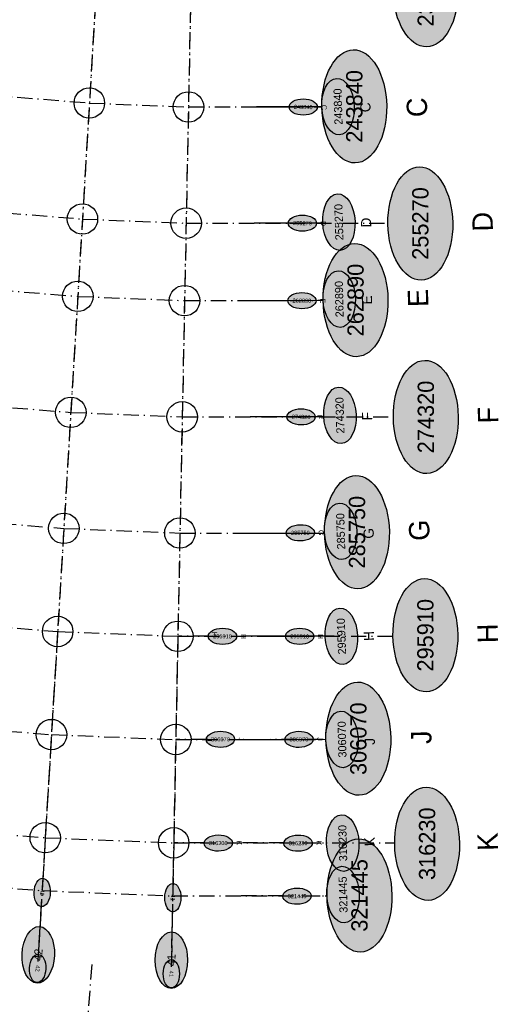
# Model space of a CAD drawing. Header units: millimetres. Extents: x 15650620 to 16199301, y 17929595 to 18752968.
# Tile 18 of 26: x 16152221 to 16199301, y 18083226 to 18180063. Entities that reach past the tile are written whole.
import ezdxf
from ezdxf.enums import TextEntityAlignment as Align

# ---------------------------------------------------------------- set-up
doc = ezdxf.new("R2010")
doc.units = ezdxf.units.MM
doc.header["$LTSCALE"] = 100
doc.linetypes.add('B_GRIDLINE', pattern=[41, 15, -5, 1, -5, 15])
for name, color, linetype in [('S-GRID-2000', 232, 'B_GRIDLINE'), ('S-GRID-2000-DIMS', 33, 'B_GRIDLINE'), ('S-GRID-2000-IDEN', 13, 'B_GRIDLINE'), ('S-GRID-300-AR01A', 232, 'B_GRIDLINE'), ('S-GRID-300-AR01A-IDEN', 13, 'B_GRIDLINE'), ('S-GRID-300-AR09', 232, 'B_GRIDLINE'), ('S-GRID-300-AR09-IDEN', 13, 'B_GRIDLINE'), ('S-GRID-600', 232, 'B_GRIDLINE'), ('S-GRID-600-DIMS', 33, 'Continuous'), ('S-GRID-600-IDEN', 13, 'Continuous')]:
    doc.layers.add(name, color=color, linetype=linetype)
doc.layers.add('S-GRID-POINTS', color=9, linetype='Continuous', plot=False)
doc.styles.add('CAA-ENG', font='caa_eng.shx')
doc.styles.add('CAA_ENG', font='caa_eng.shx')

# ---------------------------------------------------------------- blocks, each defined once
blk = doc.blocks.new('agrbb-wblock')
h = blk.add_hatch(color=255)
edge = h.paths.add_edge_path()
edge.add_ellipse((1392, 24), major_axis=(1392, 24), ratio=0.572643, start_angle=0, end_angle=360)
at = {"linetype": 'Continuous'}
blk.add_ellipse((1392, 24), major_axis=(1392, 24), ratio=0.572643, dxfattribs=at)
at = {"style": 'CAA-ENG'}
blk.add_attdef('1', text='', height=400, dxfattribs=at).set_placement((1392, 24), align=Align.MIDDLE_CENTER)

msp = doc.modelspace()

# ---------------------------------------------------------------- linework, layer by layer
at = {"layer": 'S-GRID-2000'}
for p, q in [((16160755, 18199811), (16154004, 18087430)), ((16169380, 18199465), (16167128, 18086905)), ((16159318, 18087154), (16148272, 17949377))]:
    msp.add_line(p, q, dxfattribs=at)
for points in [[(16065444, 18196778), (16074270, 18192623), (16083254, 18188824), (16092382, 18185389), (16101641, 18182321), (16111015, 18179625), (16120487, 18177307), (16130046, 18175370), (16139675, 18173816), (16149390, 18172646), (16159076, 18171870), (16168820, 18171480), (16178574, 18171480), (16181939, 18171480)], [(16069610, 18182186), (16079014, 18178210), (16088571, 18174613), (16098263, 18171401), (16108076, 18168579), (16117992, 18166153), (16128000, 18164125), (16138080, 18162498), (16148249, 18161273), (16158391, 18160460), (16168592, 18160052), (16178802, 18160052), (16188439, 18160052)], [(16066502, 18175228), (16076188, 18171133), (16086029, 18167429), (16096011, 18164121), (16106117, 18161216), (16116330, 18158717), (16126636, 18156628), (16137017, 18154952), (16147488, 18153691), (16157934, 18152854), (16168439, 18152434), (16178955, 18152434), (16182063, 18152472)], [(16071948, 18160519), (16082218, 18156653), (16092634, 18153202), (16103179, 18150170), (16113835, 18147562), (16124590, 18145382), (16135422, 18143634), (16146347, 18142318), (16157249, 18141445), (16168211, 18141006), (16179183, 18141006), (16188979, 18141006)], [(16067709, 18149904), (16078406, 18145878), (16089256, 18142282), (16100241, 18139124), (16111341, 18136407), (16122543, 18134137), (16133827, 18132316), (16145206, 18130945), (16156563, 18130035), (16167982, 18129578), (16179412, 18129578), (16182210, 18129578)], [(16131433, 18122413), (16132410, 18122255), (16144192, 18120836), (16155954, 18119893), (16167779, 18119420), (16179615, 18119420), (16188936, 18119420)], [(16068241, 18117143), (16080248, 18113164), (16092405, 18109668), (16104690, 18106662), (16117087, 18104149), (16129575, 18102134), (16142163, 18100617), (16154736, 18099610), (16167372, 18099104), (16189104, 18099104)], [(16066502, 18112225), (16078707, 18108181), (16091064, 18104627), (16103552, 18101572), (16116153, 18099017), (16128847, 18096969), (16141643, 18095427), (16154423, 18094403), (16167268, 18093889), (16182440, 18093889)], [(16130015, 18112352), (16130992, 18112195), (16143177, 18110726), (16155345, 18109752), (16167576, 18109262), (16182331, 18109303)]]:
    msp.add_lwpolyline(points, dxfattribs=at)
at = {"layer": 'S-GRID-300-AR01A'}
for p, q in [((16160453, 18194792), (16154047, 18088141)), ((16169279, 18194439), (16167143, 18087617))]:
    msp.add_line(p, q, dxfattribs=at)
for points in [[(16139675, 18173816), (16139675, 18173816), (16149390, 18172646), (16159076, 18171870), (16168820, 18171480), (16175500, 18171480)], [(16138080, 18162498), (16148249, 18161273), (16158391, 18160460), (16168592, 18160052), (16175272, 18160052)], [(16137017, 18154952), (16147488, 18153691), (16157934, 18152854), (16168439, 18152434), (16175119, 18152434)], [(16135422, 18143634), (16146347, 18142318), (16157249, 18141445), (16168211, 18141006), (16174891, 18141006)], [(16133827, 18132316), (16145206, 18130945), (16156563, 18130035), (16167982, 18129578), (16174662, 18129578)], [(16132410, 18122255), (16144192, 18120836), (16155954, 18119893), (16167779, 18119420), (16174459, 18119420)], [(16130992, 18112195), (16130992, 18112195), (16143177, 18110726), (16155345, 18109752), (16167576, 18109262), (16174256, 18109262)], [(16129575, 18102134), (16142163, 18100617), (16154736, 18099610), (16167372, 18099104), (16174052, 18099104)], [(16128951, 18096957), (16141643, 18095427), (16154423, 18094403), (16167268, 18093889), (16173948, 18093889)]]:
    msp.add_lwpolyline(points, dxfattribs=at)
at = {"layer": 'S-GRID-300-AR01A-IDEN'}
for p, q in [((16154287, 18092134), (16154047, 18088141)), ((16167223, 18091616), (16167143, 18087617))]:
    msp.add_line(p, q, dxfattribs=at)
for points in [[(16175500, 18171480), (16178719, 18171478)], [(16178642, 18160050), (16175272, 18160052)], [(16175119, 18152434), (16178590, 18152430)], [(16178512, 18141002), (16174891, 18141006)], [(16174662, 18129578), (16178435, 18129573)], [(16178366, 18119414), (16174459, 18119420)], [(16174256, 18109262), (16178296, 18109255)], [(16178227, 18099096), (16174052, 18099104)], [(16178123, 18093881), (16173948, 18093889)]]:
    msp.add_lwpolyline(points, dxfattribs=at)
at = {"layer": 'S-GRID-300-AR09'}
for p, q in [((16155954, 18119893), (16154736, 18099610)), ((16167779, 18119420), (16167372, 18099104)), ((16159318, 18087154), (16155587, 18040616))]:
    msp.add_line(p, q, dxfattribs=at)
for points in [[(16128947, 18122814), (16132410, 18122255), (16144192, 18120836), (16155954, 18119893), (16167779, 18119420)], [(16132410, 18122255), (16144192, 18120836), (16155954, 18119893), (16167779, 18119420)], [(16130015, 18112352), (16130992, 18112195), (16143177, 18110726), (16155345, 18109752), (16167576, 18109262)], [(16117087, 18104149), (16117087, 18104149), (16129575, 18102134), (16142163, 18100617), (16154736, 18099610), (16167372, 18099104)], [(16129575, 18102134), (16142163, 18100617), (16154736, 18099610), (16167372, 18099104)]]:
    msp.add_lwpolyline(points, dxfattribs=at)
at = {"layer": 'S-GRID-300-AR09-IDEN'}
for p, q in [((16154736, 18099610), (16154496, 18095617)), ((16167372, 18099104), (16167292, 18095105))]:
    msp.add_line(p, q, dxfattribs=at)
for points in [[(16170779, 18119420), (16167779, 18119420)], [(16170576, 18109262), (16167576, 18109262)], [(16170373, 18099104), (16167372, 18099104)]]:
    msp.add_lwpolyline(points, dxfattribs=at)
at = {"layer": 'S-GRID-600'}
for p, q in [((16160755, 18199811), (16154211, 18090867)), ((16169380, 18199465), (16167197, 18090347)), ((16159318, 18087154), (16148272, 17949377))]:
    msp.add_line(p, q, dxfattribs=at)
for points in [[(16065444, 18196778), (16074270, 18192623), (16083254, 18188824), (16092382, 18185389), (16101641, 18182321), (16111015, 18179625), (16120487, 18177307), (16130046, 18175370), (16139675, 18173816), (16149390, 18172646), (16159076, 18171870), (16168820, 18171480), (16178574, 18171480), (16181939, 18171480)], [(16069610, 18182186), (16079014, 18178210), (16088571, 18174613), (16098263, 18171401), (16108076, 18168579), (16117992, 18166153), (16128000, 18164125), (16138080, 18162498), (16148249, 18161273), (16158391, 18160460), (16168592, 18160052), (16178802, 18160052), (16182014, 18160052)], [(16066502, 18175228), (16076188, 18171133), (16086029, 18167429), (16096011, 18164121), (16106117, 18161216), (16116330, 18158717), (16126636, 18156628), (16137017, 18154952), (16147488, 18153691), (16157934, 18152854), (16168439, 18152434), (16178955, 18152434), (16182060, 18152472)], [(15975047, 18162597), (15976603, 18161339), (15986915, 18153660), (15997529, 18146398), (16008425, 18139567), (16019583, 18133178), (16030990, 18127239), (16042625, 18121762), (16054468, 18116755), (16066502, 18112225), (16078707, 18108181), (16091064, 18104627), (16103552, 18101572), (16116153, 18099017), (16128847, 18096969), (16141643, 18095427), (16154423, 18094403), (16167268, 18093889), (16180022, 18093889), (16182440, 18093889)], [(16071948, 18160519), (16082218, 18156653), (16092634, 18153202), (16103179, 18150170), (16113835, 18147562), (16124590, 18145382), (16135422, 18143634), (16146347, 18142318), (16157249, 18141445), (16168211, 18141006), (16179183, 18141006), (16182137, 18141006)], [(16067709, 18149904), (16078406, 18145878), (16089256, 18142282), (16100241, 18139124), (16111341, 18136407), (16122543, 18134137), (16133827, 18132316), (16145206, 18130945), (16156563, 18130035), (16167982, 18129578), (16179412, 18129578), (16182208, 18129578)], [(16128947, 18122814), (16132410, 18122255), (16144192, 18120836), (16155954, 18119893), (16167779, 18119420), (16179615, 18119420), (16182268, 18119420)], [(16068241, 18117143), (16080248, 18113164), (16092405, 18109668), (16104690, 18106662), (16117087, 18104149), (16129575, 18102134), (16142163, 18100617), (16154736, 18099610), (16167372, 18099104), (16180022, 18099104), (16182405, 18099104)], [(16127529, 18112753), (16130992, 18112195), (16143177, 18110726), (16155345, 18109752), (16167576, 18109262), (16179818, 18109262), (16182331, 18109303)]]:
    msp.add_lwpolyline(points, dxfattribs=at)
at = {"layer": 'S-GRID-600-IDEN'}
for p, q in [((16181939, 18171480), (16175500, 18171480)), ((16182014, 18160052), (16175272, 18160052)), ((16175119, 18152434), (16182063, 18152472)), ((16182137, 18141006), (16174891, 18141006)), ((16174662, 18129578), (16182210, 18129578)), ((16183159, 18119420), (16174459, 18119420)), ((16174256, 18109262), (16182331, 18109303))]:
    msp.add_line(p, q, dxfattribs=at)
at = {"layer": 'S-GRID-POINTS'}
for centre in [(16159076, 18171870), (16168820, 18171480), (16158391, 18160460), (16168592, 18160052), (16157934, 18152854), (16168439, 18152434), (16157249, 18141445), (16168211, 18141006), (16156563, 18130035), (16167982, 18129578), (16155954, 18119893), (16167779, 18119420), (16155345, 18109752), (16167576, 18109262), (16154736, 18099610), (16167372, 18099104)]:
    msp.add_circle(centre, 1500, dxfattribs=at)

# ---------------------------------------------------------------- block references
at = {"layer": 'S-GRID-2000-IDEN', "rotation": 90.00001591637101}
for p, xscale, yscale, zscale, values in [((16192254, 18177396), 4, 4, 4, {'1': '232410'}), ((16185230, 18165972), 4, 4, 4, {'1': '243840'}), ((16191726, 18154450), 4, 4, 4, {'1': '255270'}), ((16185353, 18146921), 4, 4, 4, {'1': '262890'}), ((16192265, 18135423), 4, 4, 4, {'1': '274320'}), ((16185493, 18124093), 4, 4, 4, {'1': '285750'}), ((16192221, 18113956), 4, 4, 4, {'1': '295910'}), ((16185629, 18103781), 4, 4, 4, {'1': '306070'}), ((16192391, 18093449), 4, 4, 4, {'1': '316230'}), ((16185738, 18088367), 3.999999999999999, 3.999999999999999, 3.999999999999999, {'1': '321445'})]:
    msp.add_blockref('agrbb-wblock', p, dxfattribs=dict(at, xscale=xscale, yscale=yscale, zscale=zscale)).add_auto_attribs(values)
at = {"layer": 'S-GRID-300-AR01A-IDEN'}
for p, rotation, values in [((16178719, 18171478), 358.9943428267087, {'1': '243840'}), ((16178642, 18160050), 358.9950723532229, {'1': '255270'}), ((16178590, 18152430), 358.993670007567, {'1': '262890'}), ((16178512, 18141002), 358.9953459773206, {'1': '274320'}), ((16178435, 18129573), 359.9958629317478, {'1': '285750'}), ((16178366, 18119414), 358.9953459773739, {'1': '295910'}), ((16178296, 18109255), 359.9958629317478, {'1': '306070'}), ((16178219, 18099050), 359.9962021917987, {'1': '316230'}), ((16178115, 18093835), 359.9962021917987, {'1': '321445'}), ((16154047, 18088141), 266.5613240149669, {'1': '42'}), ((16167143, 18087617), 268.8528268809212, {'1': '41'})]:
    msp.add_blockref('agrbb-wblock', p, dxfattribs=dict(at, rotation=rotation)).add_auto_attribs(values)
at = {"layer": 'S-GRID-300-AR09-IDEN'}
for p, rotation, values in [((16170779, 18119420), 358.9953367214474, {'1': '295910'}), ((16170576, 18109262), 359.9958536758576, {'1': '306070'}), ((16170365, 18099058), 359.9961929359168, {'1': '316230'}), ((16154496, 18095617), 266.5613240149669, {'1': '42'}), ((16167292, 18095105), 268.8528268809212, {'1': '41'})]:
    msp.add_blockref('agrbb-wblock', p, dxfattribs=dict(at, rotation=rotation)).add_auto_attribs(values)
at = {"layer": 'S-GRID-600-IDEN', "xscale": 2, "yscale": 2, "zscale": 2}
for p, rotation, values in [((16183662, 18168733), 91.6605683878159, {'1': '243840'}), ((16183750, 18157374), 91.754154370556, {'1': '255270'}), ((16183759, 18149799), 91.23945806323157, {'1': '262890'}), ((16183853, 18138368), 91.81009500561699, {'1': '274320'}), ((16183925, 18126965), 91.68045558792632, {'1': '285750'}), ((16184025, 18116640), 92.29987216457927, {'1': '295910'}), ((16184042, 18106497), 91.36492120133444, {'1': '306070'}), ((16184118, 18096300), 91.50964545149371, {'1': '316230'}), ((16184152, 18091233), 91.50964545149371, {'1': '321445'}), ((16153926, 18085309), 86.5624973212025, {'1': '42'}), ((16167134, 18084783), 88.85400494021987, {'1': '41'})]:
    msp.add_blockref('agrbb-wblock', p, dxfattribs=dict(at, rotation=rotation)).add_auto_attribs(values)

# ---------------------------------------------------------------- texts
at = {"layer": 'S-GRID-2000-DIMS', "style": 'CAA_ENG'}
for s, p in [('C', (16191293, 18171444)), ('D', (16197751, 18160195)), ('E', (16191404, 18152692)), ('F', (16198290, 18141169)), ('G', (16191519, 18129849)), ('H', (16198246, 18119702)), ('J', (16191726, 18109490)), ('K', (16198245, 18099209))]:
    msp.add_text(s, height=2000, rotation=91.34171, dxfattribs=at).set_placement(p, align=Align.MIDDLE_CENTER)
at = {"layer": 'S-GRID-300-AR01A-IDEN'}
for s, rotation, style, p in [('C', 269.99519, 'CAA-ENG', (16182171, 18171442)), ('D', 269.99592, 'CAA-ENG', (16182093, 18160021)), ('E', 269.99452, 'CAA-ENG', (16182041, 18152406)), ('F', 269.9962, 'CAA-ENG', (16181747, 18140985)), ('G', 269.99586, 'CAA_ENG', (16181874, 18129608)), ('H', 269.9962, 'CAA-ENG', (16181816, 18119398)), ('J', 269.99586, 'CAA_ENG', (16181743, 18109307)), ('K', 269.9962, 'CAA_ENG', (16181669, 18099098))]:
    msp.add_text(s, height=500, rotation=rotation, dxfattribs=dict(at, style=style)).set_placement(p, align=Align.MIDDLE_CENTER)
at = {"layer": 'S-GRID-300-AR09-IDEN'}
for s, rotation, style, p in [('H', 267.70411, 'CAA-ENG', (16171389, 18119619)), ('H', 269.9962, 'CAA-ENG', (16174228, 18119400)), ('J', 267.70377, 'CAA_ENG', (16170840, 18109253)), ('J', 269.99586, 'CAA_ENG', (16174023, 18109313)), ('K', 269.9962, 'CAA_ENG', (16173815, 18099106))]:
    msp.add_text(s, height=500, rotation=rotation, dxfattribs=dict(at, style=style)).set_placement(p, align=Align.MIDDLE_CENTER)
at = {"layer": 'S-GRID-600-DIMS', "style": 'CAA_ENG'}
for s, p in [('C', (16186230, 18171445)), ('D', (16186296, 18160111)), ('E', (16186377, 18152496)), ('F', (16186398, 18141063)), ('G', (16186549, 18129543)), ('H', (16186571, 18119446)), ('J', (16186662, 18109078)), ('K', (16186637, 18099217))]:
    msp.add_text(s, height=1000, rotation=91.34171, dxfattribs=at).set_placement(p, align=Align.MIDDLE_CENTER)

doc.saveas('drawing.dxf')
